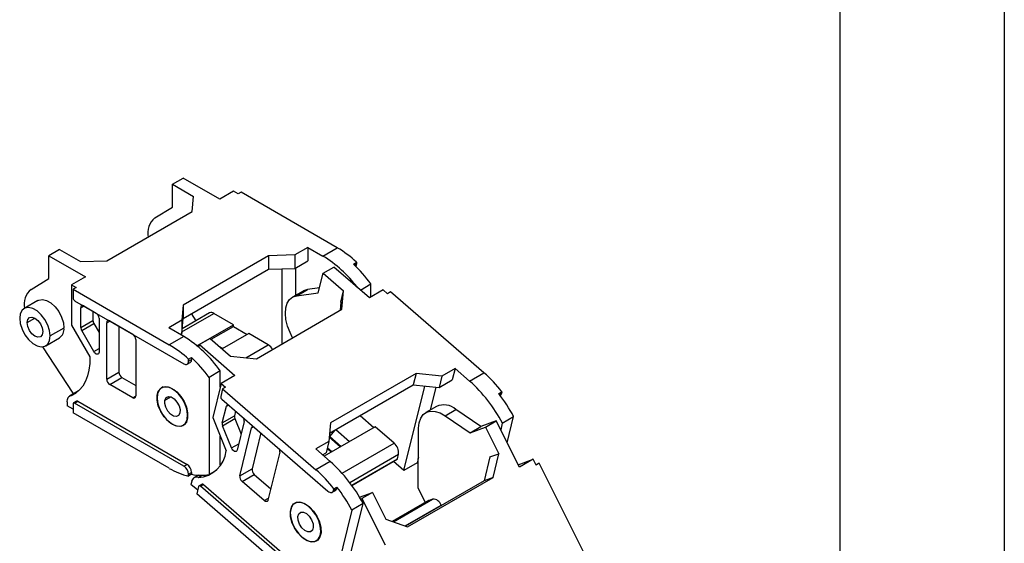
# Model space of a CAD drawing. Header units: millimetres. Extents: x 0 to 1676, y 0 to 1295.
# Tile 11 of 12: x 1448 to 1676, y 949 to 1070. Entities that reach past the tile are written whole.
import ezdxf

# ---------------------------------------------------------------- set-up
doc = ezdxf.new("R2010")
doc.units = ezdxf.units.MM
doc.header["$LTSCALE"] = 6
doc.layers.add('TEXT', color=140, linetype='Continuous', lineweight=25)

msp = doc.modelspace()

# ---------------------------------------------------------------- linework, layer by layer
at = {"color": 7, "linetype": 'Continuous'}
msp.add_line((1676.41, 1295.42), (1676.41, 0.02), dxfattribs=at)
for p, q in [((1483.77, 1032.43), (1486.25, 1033.85)), ((1494.73, 1028.96), (1486.25, 1033.85)), ((1483.77, 1032.43), (1488.65, 1029.61)), ((1483.77, 1027.12), (1483.77, 1032.43)), ((1497.91, 1030.79), (1494.73, 1028.96)), ((1498.97, 1030.18), (1497.91, 1030.79)), ((1499.68, 1030.59), (1498.97, 1030.18)), ((1521.96, 1017.73), (1499.68, 1030.59)), ((1488.37, 1026.1), (1488.65, 1029.61)), ((1468.57, 1014.67), (1488.37, 1026.1)), ((1479.71, 1024.62), (1483.77, 1027.12)), ((1457.61, 1017.32), (1455.13, 1015.89)), ((1457.61, 1017.32), (1462.49, 1014.51)), ((1515.17, 1017.81), (1512.13, 1016.06)), ((1515.17, 1017.81), (1518.63, 1015.81)), ((1515.17, 1017.81), (1515.17, 1014.71)), ((1518.63, 1015.81), (1521.96, 1017.73)), ((1455.13, 1015.89), (1463.62, 1010.99)), ((1455.13, 1010.59), (1455.13, 1015.89)), ((1462.49, 1014.51), (1468.57, 1014.67)), ((1506.05, 1015.89), (1486.25, 1004.46)), ((1512.13, 1016.06), (1506.05, 1015.89)), ((1506.05, 1015.89), (1506.05, 1012.79)), ((1512.13, 1016.06), (1512.13, 1012.95)), ((1512.13, 1012.95), (1515.17, 1014.71)), ((1486.25, 1001.36), (1506.05, 1012.79)), ((1506.05, 1012.79), (1512.13, 1012.95)), ((1509.23, 995.5), (1509.23, 1012.88)), ((1512.27, 1013.04), (1512.27, 1006.68)), ((1518.67, 1011.84), (1521.15, 1013.27)), ((1529.38, 1006.15), (1521.15, 1013.27)), ((1525.7, 1013.96), (1526.41, 1014.37)), ((1526.41, 1013.93), (1525.99, 1013.69)), ((1526.41, 1014.37), (1526.41, 1013.93)), ((1451.07, 1008.09), (1455.13, 1010.59)), ((1463.62, 1010.99), (1460.44, 1009.16)), ((1517.56, 1007.33), (1518.67, 1011.84)), ((1518.67, 1011.84), (1523.4, 1007.75)), ((1460.44, 1009.16), (1461.5, 1008.55)), ((1460.44, 1009.16), (1460.44, 999.85)), ((1461.5, 1008.55), (1460.79, 1008.14)), ((1460.79, 1008.14), (1460.79, 1006.1)), ((1460.79, 1008.14), (1483.06, 995.28)), ((1512.6, 1006.63), (1515.08, 1008.06)), ((1517.83, 1008.45), (1515.08, 1008.06)), ((1527.3, 1007.94), (1529.73, 1009.35)), ((1532.56, 1007.98), (1529.38, 1006.15)), ((1529.73, 1006.35), (1529.73, 1009.35)), ((1533.59, 1007.09), (1532.56, 1007.98)), ((1452.63, 1005.53), (1449.45, 1003.69)), ((1461.14, 1005.48), (1486.46, 990.87)), ((1514.07, 1007.72), (1511.59, 1006.29)), ((1512.6, 1006.63), (1517.56, 1007.33)), ((1522.75, 1005.11), (1523.4, 1007.75)), ((1523.04, 1003.48), (1523.4, 1007.75)), ((1534.3, 1007.5), (1533.59, 1007.09)), ((1555.91, 988.8), (1534.3, 1007.5)), ((1462.56, 1003.85), (1463.27, 1004.26)), ((1462.56, 999.29), (1462.56, 1003.85)), ((1463.27, 1004.26), (1466.09, 1002.63)), ((1486.25, 1004.46), (1485.96, 1000.95)), ((1486.25, 1004.46), (1486.25, 1001.36)), ((1503.24, 992.05), (1523.04, 1003.48)), ((1522.75, 1005.11), (1522.59, 1003.22)), ((1450.15, 1000.4), (1451.95, 1001.44)), ((1462.56, 999.29), (1465.39, 1000.92)), ((1465.39, 1003.03), (1465.39, 1000.92)), ((1466.8, 1001.4), (1466.8, 993.57)), ((1485.96, 1000.95), (1482.92, 999.2)), ((1485.96, 997.85), (1486.25, 1001.36)), ((1485.96, 1000.95), (1485.96, 997.85)), ((1486, 998.27), (1493.39, 1002.54)), ((1492.39, 1002.64), (1486.05, 998.98)), ((1489.26, 1000.84), (1488.19, 1002.48)), ((1497.91, 999.93), (1493.39, 1002.54)), ((1458.67, 999.15), (1455.49, 997.32)), ((1460.44, 999.85), (1464.67, 992.51)), ((1462.77, 998.59), (1465.59, 1000.23)), ((1465.59, 1000.23), (1466.8, 998.13)), ((1468.57, 1000.38), (1469.28, 1000.79)), ((1468.57, 987.32), (1468.57, 1000.38)), ((1469.28, 1000.79), (1474.58, 997.73)), ((1471.4, 999.56), (1471.4, 988.95)), ((1486.39, 997.2), (1482.92, 999.2)), ((1489.46, 995.05), (1497.91, 999.93)), ((1492.74, 996.54), (1497.91, 999.52)), ((1497.91, 999.52), (1497.91, 999.93)), ((1497.91, 999.52), (1501.1, 997.68)), ((1454.45, 995.03), (1457.63, 996.87)), ((1465.59, 993.69), (1462.77, 998.59)), ((1475.29, 996.5), (1475.29, 983.44)), ((1486.39, 997.2), (1483.06, 995.28)), ((1485.61, 997.65), (1485.96, 997.85)), ((1492.51, 996.74), (1490.03, 995.31)), ((1492.51, 996.74), (1497.24, 992.64)), ((1501.45, 997.89), (1495.29, 994.33)), ((1505.97, 995.27), (1501.45, 997.89)), ((1511.61, 996.88), (1511.04, 998.11)), ((1460.79, 984.05), (1453.77, 994.81)), ((1465.59, 993.69), (1466.8, 994.39)), ((1489.88, 994.7), (1490.03, 995.31)), ((1490.03, 995.31), (1498.27, 988.19)), ((1494.69, 994.85), (1495.44, 994.42)), ((1500.8, 992.29), (1505.97, 995.27)), ((1487.52, 991.92), (1488.23, 992.33)), ((1487.52, 991.48), (1487.52, 991.92)), ((1487.52, 991.48), (1488.23, 991.89)), ((1488.23, 992.33), (1488.23, 991.89)), ((1497.24, 992.64), (1503.24, 992.05)), ((1487.21, 990.8), (1487.92, 991.2)), ((1549.22, 989.79), (1546.18, 988.04)), ((1549.22, 989.79), (1548.57, 987.16)), ((1549.22, 989.79), (1552.59, 986.88)), ((1468.57, 987.32), (1471.4, 988.95)), ((1469.28, 986.09), (1472.1, 987.72)), ((1472.1, 987.72), (1475.29, 985.89)), ((1494.87, 989.22), (1492.26, 987.71)), ((1492.26, 987.71), (1492.26, 965.28)), ((1494.87, 985.49), (1494.87, 989.22)), ((1498.27, 988.19), (1495.08, 986.35)), ((1540.19, 988.64), (1520.39, 977.21)), ((1540.19, 988.64), (1539.54, 986)), ((1546.18, 988.04), (1540.19, 988.64)), ((1546.18, 988.04), (1545.53, 985.4)), ((1552.59, 986.88), (1555.91, 988.8)), ((1474.58, 983.03), (1469.28, 986.09)), ((1481.63, 985.52), (1481.27, 985.32)), ((1495.08, 986.35), (1493.13, 978.44)), ((1495.41, 985.05), (1494.98, 983.32)), ((1495.08, 986.35), (1496.11, 985.46)), ((1496.11, 985.46), (1495.41, 985.05)), ((1495.41, 985.05), (1517.02, 966.35)), ((1520.18, 974.83), (1539.54, 986)), ((1537.38, 966.2), (1542.2, 985.73)), ((1539.54, 986), (1545.53, 985.4)), ((1544.75, 985.48), (1543.43, 980.15)), ((1545.53, 985.4), (1548.57, 987.16)), ((1462.05, 984.59), (1459.95, 983.37)), ((1460.44, 983.51), (1461.44, 984.08)), ((1460.96, 983.95), (1460.79, 984.05)), ((1474.58, 983.03), (1475.29, 983.44)), ((1482.02, 982.5), (1483.34, 983.26)), ((1559.36, 983.98), (1560.07, 984.39)), ((1559.97, 984.02), (1559.53, 983.77)), ((1559.66, 983.59), (1559.7, 983.61)), ((1560.07, 984.39), (1559.97, 984.02)), ((1459.38, 982.01), (1459.38, 981.19)), ((1460.79, 980.37), (1459.38, 981.19)), ((1460.79, 981.6), (1460.79, 979.56)), ((1461.6, 982.24), (1460.89, 981.83)), ((1461.14, 981.8), (1461.85, 982.21)), ((1486.46, 967.19), (1461.14, 981.8)), ((1461.85, 982.21), (1487.17, 967.6)), ((1495.24, 982.67), (1519.8, 961.42)), ((1495.33, 977.23), (1496.29, 981.1)), ((1496.29, 981.1), (1496.75, 981.37)), ((1544.91, 981.01), (1542.43, 979.58)), ((1483.06, 966.7), (1460.79, 979.56)), ((1493.13, 978.44), (1496.22, 970.73)), ((1495.33, 977.23), (1498.16, 978.86)), ((1495.41, 976.56), (1498.24, 978.2)), ((1498.42, 979.92), (1498.16, 978.86)), ((1498.24, 978.2), (1499.68, 974.6)), ((1527.26, 978.91), (1530.43, 976.17)), ((1546.92, 978.87), (1549.4, 980.3)), ((1546.92, 978.87), (1552.74, 974.93)), ((1555.22, 976.36), (1549.4, 980.3)), ((1560.17, 977.15), (1562.79, 978.66)), ((1561.3, 972.62), (1562.79, 978.66)), ((1483.81, 976.89), (1483.77, 976.87)), ((1486.27, 976.66), (1486.63, 976.86)), ((1487.25, 978.05), (1487.2, 978.02)), ((1497.47, 971.41), (1495.41, 976.56)), ((1500.4, 977.54), (1498.76, 970.89)), ((1499.38, 964.96), (1502.12, 976.06)), ((1502.12, 976.06), (1502.58, 976.32)), ((1530.73, 976.33), (1518.91, 969.51)), ((1520.39, 977.21), (1520.02, 972.93)), ((1535.12, 972.54), (1530.73, 976.33)), ((1540.68, 962.14), (1540.78, 975.97)), ((1552.74, 974.93), (1555.22, 976.36)), ((1552.74, 974.93), (1556.31, 976.22)), ((1558.78, 977.65), (1555.22, 976.36)), ((1556.31, 976.22), (1558.78, 977.65)), ((1556.31, 976.22), (1559.39, 970.07)), ((1564.14, 966.96), (1558.78, 977.65)), ((1560.17, 977.15), (1559.8, 975.62)), ((1494.87, 967.39), (1494.87, 974.1)), ((1504.25, 974.87), (1502.21, 966.59)), ((1522.66, 971.68), (1520.1, 973.88)), ((1520.12, 974.1), (1520.24, 974.04)), ((1520.24, 974.04), (1521.44, 975.55)), ((1520.24, 974.04), (1522.84, 971.78)), ((1521.6, 975.65), (1524.78, 972.9)), ((1497.47, 971.41), (1499.13, 972.37)), ((1520.02, 972.93), (1516.98, 971.18)), ((1520.02, 972.93), (1519.37, 970.3)), ((1519.66, 971.47), (1520.72, 970.56)), ((1523.07, 965.58), (1535.12, 972.54)), ((1508.64, 970.42), (1505.9, 959.32)), ((1520.34, 968.27), (1516.98, 971.18)), ((1518.55, 969.82), (1519.37, 970.3)), ((1520.53, 970.45), (1519.61, 971.25)), ((1524.83, 963.43), (1536.15, 969.96)), ((1535.89, 968.92), (1536.15, 969.96)), ((1540.73, 969.19), (1540.42, 967.95)), ((1557.3, 969.32), (1555.95, 963.83)), ((1557.3, 969.32), (1559.39, 970.07)), ((1558.03, 964.58), (1559.39, 970.07)), ((1486.46, 967.19), (1487.17, 967.6)), ((1520.34, 968.27), (1517.02, 966.35)), ((1525.29, 962.8), (1535.89, 968.92)), ((1525.33, 962.74), (1535.8, 968.78)), ((1537.38, 966.2), (1534.96, 968.3)), ((1540.42, 967.95), (1537.38, 966.2)), ((1540.72, 967.7), (1540.42, 967.95)), ((1563.85, 967.54), (1567.32, 968.8)), ((1567.32, 968.8), (1564.14, 966.96)), ((1567.99, 967.46), (1567.32, 968.8)), ((1567.92, 967.59), (1568.69, 967.87)), ((1568.69, 967.87), (1567.99, 967.46)), ((1582.75, 939.8), (1568.69, 967.87)), ((1487.52, 965.35), (1488.23, 965.76)), ((1487.52, 964.92), (1487.52, 965.35)), ((1488.23, 965.33), (1487.52, 964.92)), ((1488.23, 965.76), (1488.23, 965.33)), ((1489.83, 965.1), (1488.78, 964.5)), ((1489.71, 964.56), (1490.62, 965.09)), ((1493.88, 966.22), (1492.26, 965.28)), ((1499.38, 964.96), (1502.21, 966.59)), ((1499.9, 963.67), (1502.73, 965.3)), ((1502.73, 965.3), (1506.56, 961.99)), ((1538.23, 953.15), (1558.03, 964.58)), ((1558.03, 964.58), (1555.95, 963.83)), ((1488.24, 963.66), (1488.07, 962.97)), ((1489.63, 961.62), (1488.07, 962.97)), ((1489.85, 962.51), (1489.42, 960.78)), ((1490.65, 963.06), (1489.94, 962.65)), ((1490.27, 962.56), (1490.98, 962.97)), ((1514.84, 941.31), (1490.27, 962.56)), ((1490.98, 962.97), (1515.54, 941.72)), ((1505.04, 959.22), (1499.9, 963.67)), ((1521.18, 961.94), (1521.88, 962.35)), ((1521.88, 962.35), (1521.79, 961.98)), ((1555.95, 963.83), (1537.76, 953.33)), ((1511.03, 942.08), (1489.42, 960.78)), ((1520.8, 961.16), (1521.51, 961.57)), ((1521.08, 961.57), (1521.79, 961.98)), ((1521.08, 961.57), (1521.18, 961.94)), ((1527.1, 960.02), (1530.14, 961.12)), ((1530.14, 961.12), (1527.67, 959.69)), ((1530.14, 961.12), (1533.22, 954.97)), ((1542.36, 958.78), (1540.68, 962.14)), ((1505.04, 959.22), (1506.01, 959.78)), ((1512.42, 958.79), (1512.11, 958.61)), ((1512.38, 958.73), (1512.53, 958.82)), ((1524.73, 945.56), (1527.93, 958.54)), ((1527.93, 958.54), (1525.31, 957.03)), ((1527.36, 959.58), (1527.67, 959.69)), ((1527.67, 959.69), (1533.02, 949)), ((1534.78, 954.41), (1543.22, 959.27)), ((1543.19, 959.26), (1534.78, 954.41)), ((1534.97, 954.34), (1544.04, 959.57)), ((1537.67, 953.36), (1546.03, 958.19)), ((1543.22, 959.27), (1543.19, 959.26)), ((1544.04, 959.57), (1543.22, 959.27)), ((1546.06, 958.12), (1546.03, 958.19)), ((1525.31, 957.03), (1520.62, 937.97)), ((1533.22, 954.97), (1538.23, 953.15)), ((1513.79, 950.78), (1513.78, 950.77)), ((1516.01, 952.16), (1515.75, 952.01)), ((1517.11, 949.95), (1517.55, 950.2))]:
    msp.add_line(p, q)
at = {"flags": 128}
for points in [[(1515.08, 1008.06), (1514.16, 1007.76), (1514.07, 1007.72)], [(1452.63, 1005.53), (1452.82, 1005.62), (1453.66, 1005.76), (1454.63, 1005.53), (1455.64, 1004.95), (1456.6, 1004.06), (1457.45, 1002.94), (1458.11, 1001.69), (1458.53, 1000.39), (1458.67, 999.15)], [(1511.04, 998.11), (1510.45, 999.61), (1510.07, 1001.1), (1509.94, 1002.51), (1510.04, 1003.79), (1510.37, 1004.89), (1510.93, 1005.75), (1511.68, 1006.34), (1512.6, 1006.63)], [(1455.49, 997.32), (1455.34, 998.55), (1454.93, 999.85), (1454.27, 1001.11), (1453.42, 1002.22), (1452.45, 1003.11), (1451.45, 1003.69), (1450.48, 1003.92), (1449.64, 1003.78), (1448.98, 1003.28), (1448.56, 1002.47), (1448.42, 1001.4)], [(1448.42, 1001.4), (1448.56, 1000.17), (1448.98, 998.87), (1449.64, 997.61), (1450.48, 996.49), (1451.45, 995.61), (1452.45, 995.03), (1453.42, 994.8), (1454.27, 994.94), (1454.93, 995.43), (1455.34, 996.25), (1455.49, 997.32)], [(1450.15, 1000.4), (1450.29, 1001.12), (1450.68, 1001.57), (1451.26, 1001.68), (1451.95, 1001.44), (1452.64, 1000.88), (1453.23, 1000.09), (1453.62, 999.19), (1453.75, 998.32)], [(1453.75, 998.32), (1453.62, 997.6), (1453.23, 997.15), (1452.64, 997.04), (1451.95, 997.28), (1451.26, 997.83), (1450.68, 998.62), (1450.29, 999.52), (1450.15, 1000.4)], [(1464.67, 992.51), (1464.64, 990.92), (1464.46, 989.43), (1464.13, 988.06), (1463.66, 986.83), (1463.04, 985.74), (1462.29, 984.82), (1461.42, 984.07), (1460.44, 983.51)], [(1466.8, 993.57), (1466.77, 993.35), (1466.68, 993.19), (1466.54, 993.09), (1466.36, 993.07), (1466.16, 993.13), (1465.96, 993.26), (1465.76, 993.45), (1465.59, 993.69)], [(1483.77, 976.87), (1482.77, 977.61), (1481.84, 978.63), (1481.07, 979.85), (1480.52, 981.15), (1480.24, 982.44), (1480.24, 983.62), (1480.52, 984.58), (1481.07, 985.25), (1481.84, 985.57), (1482.77, 985.53), (1483.77, 985.11)], [(1487.2, 978.02), (1487.3, 979.12), (1487.12, 980.37), (1486.66, 981.67), (1485.97, 982.91), (1485.11, 984), (1484.13, 984.84), (1483.12, 985.38), (1482.17, 985.55), (1481.35, 985.36), (1480.72, 984.81), (1480.34, 983.96)], [(1483.77, 985.11), (1484.78, 984.37), (1485.7, 983.34), (1486.47, 982.13), (1487.02, 980.83), (1487.31, 979.54), (1487.31, 978.36), (1487.02, 977.4), (1486.47, 976.73), (1485.7, 976.41), (1484.78, 976.45), (1483.77, 976.87)], [(1480.34, 983.96), (1480.24, 982.86), (1480.42, 981.61), (1480.88, 980.31), (1481.57, 979.07), (1482.44, 977.98), (1483.41, 977.13), (1484.42, 976.6), (1485.37, 976.43), (1486.19, 976.62), (1486.82, 977.16), (1487.2, 978.02)], [(1482.02, 982.5), (1482.32, 983.06), (1482.84, 983.31), (1483.5, 983.2), (1484.21, 982.76), (1484.84, 982.04), (1485.32, 981.17), (1485.55, 980.27), (1485.52, 979.48)], [(1485.52, 979.48), (1485.22, 978.91), (1484.7, 978.67), (1484.04, 978.78), (1483.34, 979.22), (1482.7, 979.93), (1482.23, 980.81), (1481.99, 981.71), (1482.02, 982.5)], [(1540.78, 975.97), (1540.91, 977.23), (1541.27, 978.3), (1541.85, 979.12), (1542.63, 979.68), (1543.56, 979.93), (1544.62, 979.88), (1545.76, 979.52), (1546.92, 978.87)], [(1498.76, 970.89), (1498.68, 970.72), (1498.55, 970.61), (1498.38, 970.57), (1498.18, 970.62), (1497.97, 970.74), (1497.78, 970.92), (1497.6, 971.15), (1497.47, 971.41)], [(1490.27, 962.56), (1490.21, 962.61), (1490.14, 962.65), (1490.07, 962.67), (1490.01, 962.67), (1489.95, 962.65), (1489.91, 962.62), (1489.87, 962.57), (1489.85, 962.51)], [(1519.8, 961.42), (1520, 961.27), (1520.21, 961.16), (1520.41, 961.1), (1520.6, 961.1), (1520.77, 961.14), (1520.91, 961.24), (1521.01, 961.39), (1521.08, 961.57)], [(1505.9, 959.32), (1505.85, 959.2), (1505.78, 959.1), (1505.69, 959.03), (1505.58, 959), (1505.45, 959.01), (1505.32, 959.05), (1505.18, 959.12), (1505.04, 959.22)], [(1512.38, 958.73), (1511.7, 958.27), (1511.25, 957.49), (1511.08, 956.45), (1511.19, 955.23), (1511.58, 953.93), (1512.22, 952.66), (1513.04, 951.53), (1514, 950.61), (1515.01, 949.99), (1515.98, 949.72), (1516.84, 949.82)], [(1513.78, 950.77), (1512.84, 951.76), (1512.05, 952.95), (1511.46, 954.25), (1511.14, 955.55), (1511.09, 956.75), (1511.34, 957.74), (1511.85, 958.46), (1512.59, 958.84), (1513.5, 958.84), (1514.5, 958.48), (1515.51, 957.78)], [(1516.84, 949.82), (1517.53, 950.28), (1517.97, 951.07), (1518.15, 952.11), (1518.03, 953.33), (1517.65, 954.63), (1517.01, 955.9), (1516.18, 957.03), (1515.22, 957.95), (1514.22, 958.56), (1513.25, 958.83), (1512.38, 958.73)], [(1515.51, 957.78), (1516.45, 956.79), (1517.25, 955.6), (1517.83, 954.3), (1518.16, 953), (1518.2, 951.81), (1517.95, 950.81), (1517.44, 950.09), (1516.7, 949.72), (1515.79, 949.71), (1514.79, 950.07), (1513.78, 950.77)], [(1515.75, 952.01), (1515.13, 951.99), (1514.43, 952.31), (1513.76, 952.94), (1513.21, 953.77), (1512.89, 954.68), (1512.82, 955.53), (1513.03, 956.18), (1513.48, 956.55)], [(1513.48, 956.55), (1514.1, 956.57), (1514.8, 956.24), (1515.47, 955.62), (1516.01, 954.79), (1516.34, 953.88), (1516.41, 953.03), (1516.2, 952.37), (1515.75, 952.01)]]:
    msp.add_lwpolyline(points, dxfattribs=at)
for centre, radius, start, end in [((1482.64, 1021.11), 4.57, 129.8396, 191.3902), ((1509.63, 996.76), 24.32, 46.3765, 59.5525), ((1504.06, 991.86), 28.03, 36.6234, 58.6867), ((1503.36, 990.36), 32.5, 35.7436, 46.5583), ((1525.5, 1013.89), 0.909, 327.9735, 2.6266), ((1453.98, 1004.58), 4.56, 129.7742, 190.9021), ((1461.56, 1006.13), 0.768, 182.6055, 237.3945), ((1462.99, 1003.92), 0.437, 50.7967, 189.214), ((1466.83, 1000.97), 1.44, 181.9565, 211.1437), ((1465.27, 1001.33), 1.54, 2.6055, 57.3945), ((1492.8, 1001.72), 1.01, 54.3824, 114.3071), ((1456.21, 998.89), 2.47, 305.1121, 6.2001), ((1464, 999.34), 1.44, 181.9565, 211.1437), ((1469, 1000.45), 0.437, 50.7967, 189.214), ((1473.75, 996.43), 1.54, 2.6055, 57.3945), ((1471.61, 972.97), 28.38, 34.946, 58.6181), ((1470.74, 974.31), 24.32, 46.3765, 59.5525), ((1504.42, 992.8), 2.92, 28.7824, 57.8693), ((1487.51, 991.8), 0.719, 304.0564, 7.2558), ((1465.88, 968.73), 32.5, 35.7436, 46.5583), ((1486.87, 991.38), 0.655, 230.7967, 9.214), ((1470.1, 987.39), 1.54, 182.6055, 237.3945), ((1472.93, 989.02), 1.54, 182.6055, 237.3945), ((1535.44, 965.34), 31.14, 37.7208, 48.8913), ((1530.19, 961.6), 33.78, 27.4111, 48.4666), ((1460.59, 982.27), 1.24, 97.1662, 192.2078), ((1474.86, 983.37), 0.437, 230.7967, 9.214), ((1495.7, 983.23), 0.726, 173.272, 230.3445), ((1530.98, 961.92), 35.95, 27.7498, 37.8591), ((1559.37, 984.14), 0.619, 302.1084, 349.2045), ((1461.01, 981.63), 0.218, 50.7967, 189.214), ((1461.7, 982.01), 0.251, 54.3824, 114.3071), ((1496.66, 981.04), 0.378, 86.2709, 170.9834), ((1546.62, 977.25), 4.13, 47.723, 114.4856), ((1499.27, 978.66), 1.13, 169.6304, 204.103), ((1499.22, 977.74), 1.2, 350.3677, 28.5213), ((1496.44, 977.02), 1.13, 169.6304, 204.103), ((1502.49, 976), 0.378, 86.2709, 170.9834), ((1533.26, 970.3), 2.9, 353.272, 50.3445), ((1489.33, 971.48), 6.93, 273.1568, 353.8028), ((1507.45, 970.62), 1.2, 350.3677, 28.5213), ((1485.22, 965.25), 2.31, 2.6055, 57.3945), ((1485.92, 965.66), 2.31, 2.6055, 57.3945), ((1497.94, 942.98), 33.78, 27.4111, 48.4666), ((1535.69, 968.96), 0.206, 302.1084, 349.2045), ((1490.98, 980.02), 15.5, 239.29, 257.1024), ((1490.34, 974.44), 9.36, 256.9706, 281.848), ((1489.32, 963.54), 1.09, 69.359, 173.6341), ((1500.82, 964.79), 1.45, 173.272, 230.3445), ((1503.65, 966.42), 1.45, 173.272, 230.3445), ((1496.55, 942.89), 31.14, 37.7208, 48.8913), ((1490.75, 962.78), 0.298, 40.0177, 111.146), ((1493.5, 940.29), 35.95, 27.7498, 37.8591), ((1521.18, 962.1), 0.619, 302.1084, 349.2045), ((1544.12, 957.57), 2, 17.851, 92.4646)]:
    msp.add_arc(centre, radius, start, end)
at = {"layer": 'TEXT'}
msp.add_line((1638.3, 1257.3), (1638.3, 38.1), dxfattribs=at)

doc.saveas('drawing.dxf')
